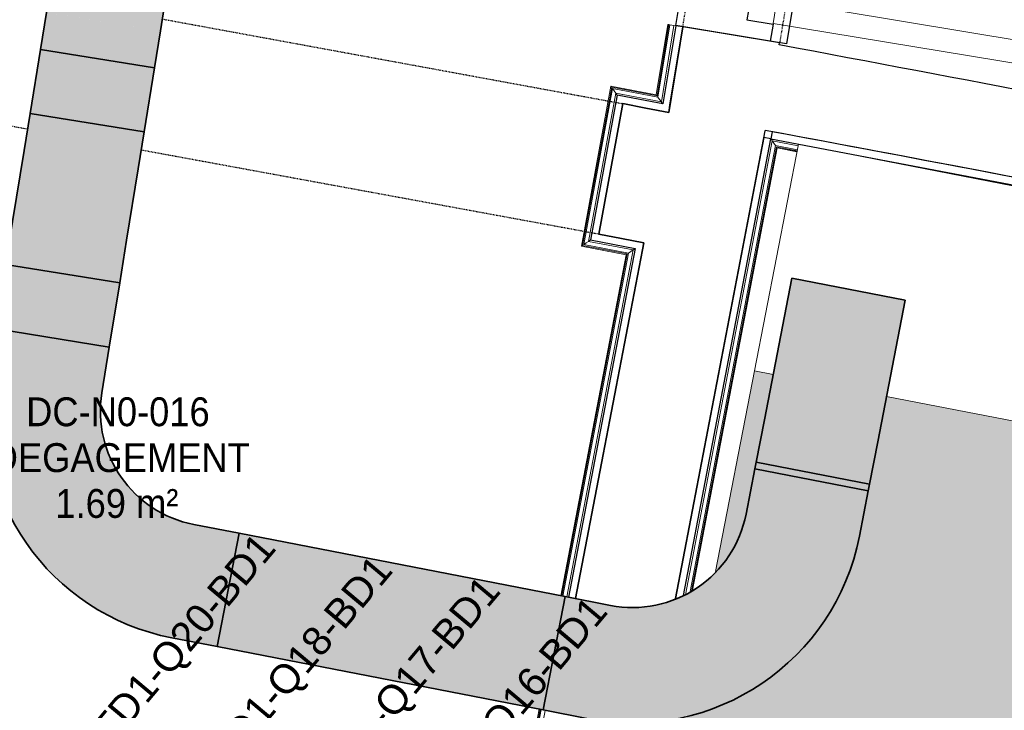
# Model space of a CAD drawing. Header units: millimetres. Extents: x -2845 to 74565, y -36590 to 13748.
# Tile 81 of 90: x 54691 to 56397, y -25858 to -24662. Entities that reach past the tile are written whole.
import ezdxf

# ---------------------------------------------------------------- set-up
doc = ezdxf.new("R2010")
doc.units = ezdxf.units.MM
doc.linetypes.add('Tiret', pattern=[2.5, 1.25, -1.25])
doc.linetypes.add('Tiret_2_', pattern=[2.5, 1.25, -1.25])
for name, color, linetype, lineweight in [('A-DOOR', 7, 'Continuous', 25), ('A-FLOR', 7, 'Continuous', 25), ('A-FLOR-HRAL', 7, 'Continuous', 18), ('A-WALL', 7, 'Continuous', 25), ('CHEMIN DE CABLE ELE', 7, 'Continuous', 18), ('ESPACE', 7, 'Continuous', 30), ('I-WALL', 7, 'Continuous', 25), ('INSTAL ELECTRIQUE', 7, 'Continuous', 18)]:
    doc.layers.add(name, color=color, linetype=linetype, lineweight=lineweight)
doc.layers.add('A-DOOR-HDLN', color=5, linetype='Tiret', lineweight=25, true_color=0x0000ff)
doc.styles.add('Arial_3', font='arial.ttf', dxfattribs={"height": 50})
doc.styles.add('Arial_4', font='arial.ttf', dxfattribs={"width": 0.9, "height": 50})

# ---------------------------------------------------------------- blocks, each defined once
blk = doc.blocks.new('Ouverture en rectangle - Ouverture en rectangle _143x207_-3216767-2021_015_1111_DCE_1_50_N0 FINI_CFO_PCN')
at = {"layer": 'A-DOOR-HDLN', "linetype": 'Tiret_2_'}
for p, q in [((-715, 115), (-296.1, 115)), ((-96.1, 115), (715, 115)), ((-291.2, -115), (-715, -115)), ((715, -115), (-91.2, -115))]:
    blk.add_line(p, q, dxfattribs=at)
blk = doc.blocks.new('Ouverture en rectangle - Ouverture en rectangle _175x207_-3508446-2021_015_1111_DCE_1_50_N0 FINI_CFO_PCN')
at = {"layer": 'A-DOOR-HDLN', "linetype": 'Tiret_2_'}
for p, q in [((-875, 85), (-562.2, 85)), ((-362.2, 85), (875, 85)), ((-561.7, -85), (-875, -85)), ((875, -85), (-361.7, -85))]:
    blk.add_line(p, q, dxfattribs=at)
blk = doc.blocks.new('B02_DC_STR_rvt-1-2021_015_1111_DCE_1_50_N0 FINI_CFO_PCN')
at = {"layer": 'A-WALL'}
for p, q in [((2566.9, -24807.3), (2525.4, -25033.6)), ((2769.9, -25080.3), (2813.1, -24854.4))]:
    blk.add_line(p, q, dxfattribs=at)
at = {"layer": 'A-WALL', "flags": 128}
for points in [[(2646.1, -24822.4), (2606.5, -24814.9), (2566.9, -24807.3)], [(2525.4, -25033.6), (2564.1, -25040.9), (2602.9, -25048.3)]]:
    blk.add_lwpolyline(points, dxfattribs=at)
at = {"layer": 'I-WALL'}
for p, q in [((2670.5, -24674.4), (2646.1, -24822.4)), ((2838.2, -24702.1), (2670.5, -24674.4)), ((2837.7, -24705.6), (2838.2, -24702.1)), ((2813.1, -24854.4), (2813.2, -24853.6)), ((2602.9, -25048.3), (2485, -25664.8)), ((2658.1, -25664.5), (2769.9, -25080.3))]:
    blk.add_line(p, q, dxfattribs=at)
for radius, start, end in [(136379.6, 78.603157, 79.412723), (136229.6, 78.602929, 79.411396)]:
    blk.add_arc((-22219.8, -158763.5), radius, start, end, dxfattribs=at)
at = {"layer": 'A-DOOR', "color": 5, "lineweight": 25, "true_color": 0x0000ff}
for name, p, rotation in [('Ouverture en rectangle - Ouverture en rectangle _175x207_-3508446-2021_015_1111_DCE_1_50_N0 FINI_CFO_PCN', (2897, -23825), 80.61767038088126), ('Ouverture en rectangle - Ouverture en rectangle _143x207_-3216767-2021_015_1111_DCE_1_50_N0 FINI_CFO_PCN', (1842.9, -24791.2), 349.5853757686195)]:
    blk.add_blockref(name, p, dxfattribs=dict(at, rotation=rotation))
blk = doc.blocks.new('51_PORTE_2 VENTEAUX TUNEL  - 166X204-479372-2021_015_1111_DCE_1_50_N0 FINI_CFO_PCN')
at = {"layer": 'A-DOOR', "color": 251, "lineweight": 18, "true_color": 0x646464}
for p, q in [((-845, 1003), (-845, 158)), ((-845, 1003), (-805, 1003)), ((-805, 1003), (-805, 158)), ((805, 1003), (805, 158)), ((845, 1003), (805, 1003)), ((845, 1003), (845, 158)), ((-805, 158), (-845, 158)), ((805, 158), (845, 158))]:
    blk.add_line(p, q, dxfattribs=at)
at = {"layer": 'A-DOOR'}
for p, q in [((-873.5, 158), (-846, 158)), ((-846, 158), (-846, 112)), ((846, 158), (876, 158)), ((846, 112), (846, 158)), ((876, 158), (876, -8)), ((-846, 112), (-830, 112)), ((-830, 112), (-830, -8)), ((830, 112), (846, 112)), ((830, -8), (830, 112)), ((-830, -8), (-873.5, -8)), ((876, -8), (830, -8))]:
    blk.add_line(p, q, dxfattribs=at)
at = {"layer": 'A-DOOR', "color": 251, "linetype": 'Tiret', "lineweight": 18, "true_color": 0x646464}
for centre, start, end in [((-845, 158), 360, 90), ((845, 158), 90, 109.7105), ((845, 158), 125.0265, 180)]:
    blk.add_arc(centre, 845, start, end, dxfattribs=at)
blk = doc.blocks.new('Garde-corps - Garde-corps-508960-2021_015_1111_DCE_1_50_N0 FINI_CFO_PCN')
at = {"layer": 'A-FLOR-HRAL'}
for p, q in [((2644.8, -24670.2), (2624.7, -24791.9)), ((2646.5, -24670.4), (2626.1, -24793.8)), ((2648.2, -24670.7), (2627.5, -24795.8)), ((2655.2, -24671.9), (2633.4, -24804.2)), ((2646.5, -24670.4), (2644.8, -24670.2)), ((2646.5, -24670.4), (2648.2, -24670.7)), ((2648.2, -24670.7), (2655.2, -24671.9)), ((2658.2, -24672.4), (2655.2, -24671.9)), ((2546.1, -24776.9), (2495.1, -25054.3)), ((2624.7, -24791.9), (2546.1, -24776.9)), ((2624.7, -24791.9), (2546.1, -24776.9)), ((2547.4, -24778.8), (2497, -25053)), ((2548.8, -24780.9), (2499, -25051.6)), ((2554.5, -24789.2), (2507.3, -25045.9)), ((2626.1, -24793.8), (2547.4, -24778.8)), ((2627.5, -24795.8), (2548.8, -24780.9)), ((2633.4, -24804.2), (2554.5, -24789.2)), ((2566.3, -24791.4), (2554.5, -24789.2)), ((2507.3, -25045.9), (2584.8, -25060.6)), ((2507.3, -25045.9), (2516.4, -25047.6)), ((2576.4, -25066.3), (2462.7, -25660.5)), ((2584.8, -25060.6), (2469.7, -25661.8)), ((2495.1, -25054.3), (2572.4, -25069)), ((2495.1, -25054.3), (2572.5, -25069)), ((2497, -25053), (2574.4, -25067.7)), ((2499, -25051.6), (2576.4, -25066.3)), ((2575.6, -25058.9), (2584.8, -25060.6)), ((2572.4, -25069), (2459.4, -25659.8)), ((2574.4, -25067.7), (2461, -25660.2)), ((2421.8, -25856.3), (2370.2, -26126.1)), ((2423.5, -25856.6), (2371.5, -26128.1)), ((2425.2, -25856.9), (2372.9, -26130.1)), ((2432.2, -25858.3), (2378.6, -26138.4)), ((1930.9, -26052.8), (1930.4, -26055.7)), ((1930.9, -26052.8), (1932.3, -26045.8)), ((1990.7, -26064.2), (1930.9, -26052.8)), ((1932.3, -26045.8), (1932.6, -26044.1)), ((1992, -26057.2), (1932.3, -26045.8)), ((1932.9, -26042.5), (1932.6, -26044.1)), ((1992.4, -26055.5), (1932.6, -26044.1)), ((1992.7, -26053.9), (1932.9, -26042.5)), ((2176.3, -26099.7), (2093.8, -26084)), ((2177.7, -26092.7), (2095.2, -26077)), ((2178, -26091), (2095.5, -26075.2)), ((2178.3, -26089.4), (2095.8, -26073.6)), ((2378.6, -26138.4), (2279.5, -26119.5)), ((2372.9, -26130.1), (2280.8, -26112.5)), ((2371.5, -26128.1), (2281.1, -26110.8)), ((2370.2, -26126.1), (2281.4, -26109.1)), ((2372.9, -26130.1), (2378.6, -26138.4))]:
    blk.add_line(p, q, dxfattribs=at)
at = {"layer": 'A-FLOR-HRAL', "flags": 128}
for points in [[(2546.1, -24776.9), (2546.1, -24776.9), (2546.1, -24777), (2546.3, -24777.2), (2546.4, -24777.4), (2546.6, -24777.6), (2546.7, -24777.9), (2546.9, -24778.1), (2547.1, -24778.4), (2547.2, -24778.6), (2547.4, -24778.8)], [(2548.8, -24780.9), (2551.6, -24785), (2554.5, -24789.2)], [(2554.5, -24789.2), (2554.6, -24789.3), (2554.8, -24789.7), (2555.2, -24790.2), (2555.6, -24790.7), (2556, -24791.4), (2556.4, -24792), (2556.9, -24792.7)], [(2627.5, -24795.8), (2630.4, -24800), (2633.4, -24804.2)], [(2499, -25051.6), (2503.2, -25048.7), (2507.3, -25045.9)], [(2576.4, -25066.3), (2580.6, -25063.5), (2584.8, -25060.6)], [(2584.8, -25060.6), (2584.9, -25060.6), (2585.2, -25060.3), (2585.7, -25060), (2586.3, -25059.6), (2586.9, -25059.2), (2587.6, -25058.7), (2588.3, -25058.3)], [(2572.4, -25069), (2572.5, -25069), (2572.6, -25068.9), (2572.7, -25068.8), (2572.9, -25068.7), (2573.2, -25068.5), (2573.4, -25068.3), (2573.7, -25068.2), (2573.9, -25068), (2574.2, -25067.8), (2574.4, -25067.7)]]:
    blk.add_lwpolyline(points, dxfattribs=at)
at = {"layer": 'A-FLOR-HRAL'}
for points, knots in [([(2624.7, -24791.9), (2624.7, -24791.9), (2624.8, -24791.9), (2624.8, -24792), (2624.9, -24792.1), (2625, -24792.2), (2625.1, -24792.4), (2625.3, -24792.6), (2625.4, -24792.8), (2625.6, -24793.1), (2625.7, -24793.3), (2625.9, -24793.5), (2626, -24793.7), (2626.1, -24793.8)], [0.075, 0.075, 0.075, 0.075, 0.15, 0.2125, 0.275, 0.35, 0.425, 0.5, 0.6, 0.7, 0.775, 0.85, 1, 1, 1, 1]), ([(2633.4, -24804.2), (2633.4, -24804.2), (2633.4, -24804.2), (2633.4, -24804.3), (2633.4, -24804.3), (2633.5, -24804.4), (2633.5, -24804.5), (2633.6, -24804.6), (2633.7, -24804.7), (2633.8, -24804.8), (2633.9, -24804.9), (2633.9, -24805), (2634, -24805.2), (2634.1, -24805.3), (2634.2, -24805.5), (2634.3, -24805.6), (2634.4, -24805.8), (2634.5, -24805.9), (2634.7, -24806.1), (2635, -24806.5), (2635.3, -24807.1), (2635.7, -24807.5), (2635.8, -24807.7)], [0, 0, 0, 0, 0.071429, 0.107143, 0.142857, 0.178571, 0.214286, 0.25, 0.285714, 0.321429, 0.357143, 0.392857, 0.428571, 0.464286, 0.5, 0.535714, 0.571429, 0.607143, 0.642857, 0.714286, 0.857143, 1, 1, 1, 1]), ([(2507.3, -25045.9), (2507.3, -25045.9), (2507.3, -25045.9), (2507.4, -25045.9), (2507.4, -25045.8), (2507.5, -25045.8), (2507.6, -25045.7), (2507.7, -25045.7), (2507.8, -25045.6), (2507.9, -25045.5), (2508, -25045.4), (2508.1, -25045.3), (2508.3, -25045.3), (2508.4, -25045.2), (2508.6, -25045.1), (2508.7, -25045), (2508.9, -25044.9), (2509, -25044.8), (2509.2, -25044.6), (2509.6, -25044.4), (2510.1, -25044), (2510.6, -25043.7), (2510.8, -25043.5)], [0, 0, 0, 0, 0.071429, 0.107143, 0.142857, 0.178571, 0.214286, 0.25, 0.285714, 0.321429, 0.357143, 0.392857, 0.428571, 0.464286, 0.5, 0.535714, 0.571429, 0.607143, 0.642857, 0.714286, 0.857143, 1, 1, 1, 1]), ([(2495.1, -25054.3), (2495.1, -25054.3), (2495.1, -25054.3), (2495.2, -25054.2), (2495.3, -25054.1), (2495.5, -25054), (2495.6, -25053.9), (2495.8, -25053.8), (2496.1, -25053.6), (2496.3, -25053.5), (2496.5, -25053.3), (2496.7, -25053.2), (2496.9, -25053), (2497, -25053)], [0.075, 0.075, 0.075, 0.075, 0.15, 0.2125, 0.275, 0.35, 0.425, 0.5, 0.6, 0.7, 0.775, 0.85, 1, 1, 1, 1]), ([(2370.2, -26126.1), (2370.2, -26126.1), (2370.2, -26126.2), (2370.3, -26126.3), (2370.5, -26126.5), (2370.6, -26126.7), (2370.7, -26126.8), (2370.8, -26127), (2370.9, -26127.2), (2371, -26127.3), (2371.1, -26127.4), (2371.2, -26127.6), (2371.3, -26127.7), (2371.4, -26127.9), (2371.5, -26128), (2371.5, -26128.1)], [0.1, 0.1, 0.1, 0.1, 0.2, 0.3, 0.4, 0.475, 0.55, 0.6, 0.65, 0.7, 0.75, 0.8, 0.85, 0.9, 1, 1, 1, 1]), ([(2378.6, -26138.4), (2378.6, -26138.4), (2378.6, -26138.5), (2378.7, -26138.7), (2378.9, -26138.9), (2379, -26139.1), (2379.2, -26139.3), (2379.3, -26139.5), (2379.5, -26139.8), (2379.7, -26140.1), (2379.9, -26140.4), (2380.1, -26140.7), (2380.4, -26141.2), (2380.7, -26141.6), (2380.9, -26141.9)], [0, 0, 0, 0, 0.166667, 0.25, 0.333333, 0.416667, 0.458333, 0.5, 0.583333, 0.666667, 0.708333, 0.75, 0.833333, 1, 1, 1, 1])]:
    blk.add_open_spline(points, degree=3, knots=knots, dxfattribs=at)
blk = doc.blocks.new('Garde-corps - Garde-corps-509100-2021_015_1111_DCE_1_50_N0 FINI_CFO_PCN')
at = {"layer": 'A-FLOR-HRAL'}
for p, q in [((2675.1, -25658), (2825.6, -24871.7)), ((2825.6, -24871.7), (2870.3, -24880.4)), ((2683.4, -25652.7), (2831.2, -24880)), ((2685.4, -25651.3), (2832.6, -24882)), ((2687.4, -25650), (2833.9, -24883.9)), ((2831.2, -24880), (2869, -24887.1)), ((2832.6, -24882), (2868.6, -24888.8)), ((2833.9, -24883.9), (2868.3, -24890.6)), ((2833.9, -24883.9), (2868.3, -24890.4))]:
    blk.add_line(p, q, dxfattribs=at)
at = {"layer": 'A-FLOR-HRAL', "flags": 128}
blk.add_lwpolyline([(2831.2, -24880), (2828.4, -24875.8), (2825.6, -24871.7)], dxfattribs=at)
at = {"layer": 'A-FLOR-HRAL'}
for points, knots in [([(2825.6, -24871.7), (2825.6, -24871.7), (2825.5, -24871.7), (2825.5, -24871.6), (2825.5, -24871.6), (2825.4, -24871.5), (2825.4, -24871.4), (2825.3, -24871.3), (2825.2, -24871.2), (2825.2, -24871.1), (2825.1, -24871), (2825, -24870.9), (2824.9, -24870.7), (2824.8, -24870.6), (2824.7, -24870.4), (2824.6, -24870.3), (2824.5, -24870.1), (2824.4, -24870), (2824.3, -24869.8), (2824, -24869.4), (2823.6, -24868.9), (2823.3, -24868.4), (2823.2, -24868.2)], [0, 0, 0, 0, 0.071429, 0.107143, 0.142857, 0.178571, 0.214286, 0.25, 0.285714, 0.321429, 0.357143, 0.392857, 0.428571, 0.464286, 0.5, 0.535714, 0.571429, 0.607143, 0.642857, 0.714286, 0.857143, 1, 1, 1, 1]), ([(2833.9, -24883.9), (2833.9, -24883.9), (2833.9, -24883.9), (2833.8, -24883.8), (2833.8, -24883.7), (2833.7, -24883.6), (2833.5, -24883.4), (2833.4, -24883.2), (2833.2, -24883), (2833.1, -24882.7), (2833, -24882.5), (2832.8, -24882.3), (2832.7, -24882.1), (2832.6, -24882)], [0.075, 0.075, 0.075, 0.075, 0.15, 0.2125, 0.275, 0.35, 0.425, 0.5, 0.6, 0.7, 0.775, 0.85, 1, 1, 1, 1])]:
    blk.add_open_spline(points, degree=3, knots=knots, dxfattribs=at)
blk = doc.blocks.new('B02_ARC_rvt-1-2021_015_1111_DCE_1_50_N0 FINI_CFO_PCN')
at = {"layer": 'A-FLOR'}
for p, q in [((2901, -24394.9), (2850, -24703.6)), ((2658.3, -24671.9), (2657.6, -24671.8)), ((2850, -24703.6), (2822, -24698.9))]:
    blk.add_line(p, q, dxfattribs=at)
at = {"layer": 'A-WALL'}
for p, q in [((2658.2, -24672.4), (2635.8, -24807.7)), ((2648.1, -24810.1), (2670.5, -24674.4)), ((2670.5, -24674.4), (2658.2, -24672.4)), ((2556.9, -24792.7), (2554.6, -24805)), ((2554.6, -24805), (2513.1, -25031.2)), ((2525.4, -25033.6), (2566.9, -24807.3)), ((2646.1, -24822.4), (2648.1, -24810.1)), ((2825.5, -24855.9), (2823.2, -24868.2)), ((2810.9, -24865.9), (2658.1, -25664.5)), ((2671.8, -25659.2), (2823.2, -24868.2)), ((2823.2, -24868.2), (2810.9, -24865.9)), ((2513.1, -25031.2), (2510.8, -25043.5)), ((2600.5, -25060.6), (2602.9, -25048.3)), ((2588.3, -25058.3), (2472.7, -25662.4)), ((2485, -25664.8), (2600.5, -25060.6))]:
    blk.add_line(p, q, dxfattribs=at)
at = {"layer": 'A-WALL', "flags": 128}
for points in [[(2635.8, -24807.7), (2596.4, -24800.2), (2556.9, -24792.7)], [(2566.9, -24807.3), (2606.5, -24814.9), (2646.1, -24822.4)], [(2823.2, -24868.2), (3755, -25045.8), (4685.5, -25229.9)], [(2510.8, -25043.5), (2549.5, -25050.9), (2588.3, -25058.3)], [(2602.9, -25048.3), (2564.1, -25040.9), (2525.4, -25033.6)]]:
    blk.add_lwpolyline(points, dxfattribs=at)
at = {"layer": 'A-WALL'}
blk.add_arc((-22219.8, -158763.5), 136229.6, 78.602929, 79.40613, dxfattribs=at)
at = {"layer": 'A-DOOR', "lineweight": 18, "rotation": 260.6176703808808}
blk.add_blockref('51_PORTE_2 VENTEAUX TUNEL  - 166X204-479372-2021_015_1111_DCE_1_50_N0 FINI_CFO_PCN', (2809, -23808.9), dxfattribs=at)
at = {"layer": 'A-FLOR-HRAL', "lineweight": 18}
for name in ['Garde-corps - Garde-corps-508960-2021_015_1111_DCE_1_50_N0 FINI_CFO_PCN', 'Garde-corps - Garde-corps-509100-2021_015_1111_DCE_1_50_N0 FINI_CFO_PCN']:
    blk.add_blockref(name, (0, 0), dxfattribs=at)
blk = doc.blocks.new('602_CHASSIS 400V - 2000 x 1800 x 400-6411966-2021_015_1111_DCE_1_50_N0 FINI_CFO_PCN')
at = {"layer": 'INSTAL ELECTRIQUE', "true_color": 0xff8080}
h = blk.add_hatch(color=11, dxfattribs=at)
h.paths.add_polyline_path([(900, -1100), (900, -400), (-666.9, -400), (-666.9, -646.5), (-673, -716), (-691.1, -783.3), (-720.5, -846.5), (-760.5, -903.6), (-809.8, -952.9), (-866.9, -992.9), (-900, -1008.3), (-900, -1100), (890.2, -1100)])
h.paths.add_polyline_path([(-900, -754.4), (-886.8, -733.3), (-872, -691), (-866.9, -646.5), (-866.9, -400), (-900, -400), (-900, -735.8)])
at = {"layer": 'INSTAL ELECTRIQUE'}
for p, q in [((900, 0), (-900, 0)), ((-900, 0), (-900, -400)), ((-866.9, -400), (-900, -400)), ((-900, -400), (-900, -754.4)), ((-900, -400), (-866.9, -400)), ((900, -400), (-666.9, -400)), ((-666.9, -400), (900, -400))]:
    blk.add_line(p, q, dxfattribs=at)
blk = doc.blocks.new('Chemin de câbles - Courbure convexe - Standard-4695745-2021_015_1111_DCE_1_50_N0 FINI_CFO_PCN')
at = {"layer": 'CHEMIN DE CABLE ELE', "lineweight": 35, "true_color": 0x0080ff}
for points in [[(3008.1, -25393), (3055.8, -25147.6), (2859.4, -25109.5), (2811.8, -25354.9), (2915.7, -25375.1)], [(2993.8, -25466.7), (3008.1, -25393), (2811.8, -25354.9), (2797.5, -25428.5), (2851, -25438.9)]]:
    blk.add_hatch(color=150, dxfattribs=at).paths.add_polyline_path(points)
at = {"layer": 'CHEMIN DE CABLE ELE', "color": 8, "lineweight": 35, "true_color": 0x808080}
for p, q in [((2859.4, -25109.5), (2811.8, -25354.9)), ((3055.8, -25147.6), (2859.4, -25109.5)), ((3008.1, -25393), (3055.8, -25147.6)), ((2797.5, -25428.5), (2811.8, -25354.9)), ((3008.1, -25393), (2993.8, -25466.7)), ((2993.8, -25466.7), (2797.5, -25428.5))]:
    blk.add_line(p, q, dxfattribs=at)
blk = doc.blocks.new('Chemin de câbles - Courbure - Standard-4698035-2021_015_1111_DCE_1_50_N0 FINI_CFO_PCN')
at = {"layer": 'CHEMIN DE CABLE ELE', "lineweight": 35, "true_color": 0x0080ff}
blk.add_hatch(color=150, dxfattribs=at).paths.add_polyline_path([(-230.5, -93.9), (-163.2, -75.9), (-100, -46.4), (-42.9, -6.4), (6.4, 42.9), (46.4, 100), (75.9, 163.2), (93.9, 230.5), (100, 300), (100, 380), (-100, 380), (-100, 300), (-105, 255.5), (-119.8, 213.2), (-143.6, 175.3), (-175.3, 143.6), (-213.2, 119.8), (-255.5, 105), (-300, 100), (-380, 100), (-380, -100), (-300, -100), (-250.2, -95.6)])
at = {"layer": 'CHEMIN DE CABLE ELE', "color": 8, "lineweight": 35, "true_color": 0x808080}
for p, q in [((100, 380), (-100, 380)), ((-100, 380), (-100, 300)), ((100, 300), (100, 380)), ((-380, -100), (-380, 100)), ((-380, 100), (-300, 100)), ((-300, -100), (-380, -100))]:
    blk.add_line(p, q, dxfattribs=at)
for radius, end in [(400, 360), (200, 0)]:
    blk.add_arc((-300, 300), radius, 270, end, dxfattribs=at)
blk = doc.blocks.new('Chemin de câbles - Courbure concave - Standard-6391684-2021_015_1111_DCE_1_50_N0 FINI_CFO_PCN')
at = {"layer": 'CHEMIN DE CABLE ELE', "lineweight": 35, "true_color": 0x0080ff}
for points in [[(1781.8, -24582.6), (1793.8, -24508.6), (1596.4, -24476.6), (1584.4, -24550.6)], [(1765.9, -24681.3), (1781.8, -24582.6), (1584.4, -24550.6), (1568.4, -24649.4), (1573.5, -24650.2)], [(1755.5, -24745.4), (1765.9, -24681.3), (1568.4, -24649.4), (1558.1, -24713.5)]]:
    blk.add_hatch(color=150, dxfattribs=at).paths.add_polyline_path(points)
at = {"layer": 'CHEMIN DE CABLE ELE', "color": 8, "lineweight": 35, "true_color": 0x808080}
for p, q in [((1596.4, -24476.6), (1584.4, -24550.6)), ((1596.4, -24476.6), (1793.8, -24508.6)), ((1781.8, -24582.6), (1793.8, -24508.6)), ((1568.4, -24649.4), (1584.4, -24550.6)), ((1781.8, -24582.6), (1765.9, -24681.3)), ((1558.1, -24713.5), (1568.4, -24649.4)), ((1765.9, -24681.3), (1755.5, -24745.4)), ((1755.5, -24745.4), (1558.1, -24713.5))]:
    blk.add_line(p, q, dxfattribs=at)
blk = doc.blocks.new('Chemin de câbles - Courbure - Standard-4698208-2021_015_1111_DCE_1_50_N0 FINI_CFO_PCN')
at = {"layer": 'CHEMIN DE CABLE ELE', "lineweight": 35, "true_color": 0x0080ff}
blk.add_hatch(color=150, dxfattribs=at).paths.add_polyline_path([(111.6, 367.4), (-88.3, 373.7), (-90.8, 293.7), (-97, 250.3), (-112.5, 209.2), (-136.6, 172.5), (-168.1, 142), (-205.6, 119), (-247.1, 104.8), (-290.7, 100), (-370.7, 100), (-370.7, -100), (-290.7, -100), (-222.6, -94.2), (-156.5, -76.8), (-94.4, -48.5), (-37.9, -10), (11.2, 37.6), (51.4, 92.8), (81.7, 154), (101.1, 219.6), (109.1, 287.4), (110.3, 326.2)])
at = {"layer": 'CHEMIN DE CABLE ELE', "color": 8, "lineweight": 35, "true_color": 0x808080}
for p, q in [((-88.3, 373.7), (-90.8, 293.7)), ((111.6, 367.4), (-88.3, 373.7)), ((109.1, 287.4), (111.6, 367.4)), ((-370.7, -100), (-370.7, 100)), ((-370.7, 100), (-290.7, 100)), ((-290.7, -100), (-370.7, -100))]:
    blk.add_line(p, q, dxfattribs=at)
for radius in [200, 400]:
    blk.add_arc((-290.7, 300), radius, 270, 358.1974, dxfattribs=at)
blk = doc.blocks.new('Chemin de câbles - Courbure convexe - Standard-6391687-2021_015_1111_DCE_1_50_N0 FINI_CFO_PCN')
at = {"layer": 'CHEMIN DE CABLE ELE', "lineweight": 35, "true_color": 0x0080ff}
for points in [[(1727.2, -24920.2), (1737.6, -24856.1), (1540.2, -24824.1), (1529.8, -24888.2)], [(1707.3, -25043.6), (1727.2, -24920.2), (1529.8, -24888.2), (1509.8, -25011.6)], [(1695.3, -25117.6), (1707.3, -25043.6), (1509.8, -25011.6), (1497.8, -25085.7)]]:
    blk.add_hatch(color=150, dxfattribs=at).paths.add_polyline_path(points)
at = {"layer": 'CHEMIN DE CABLE ELE', "color": 8, "lineweight": 35, "true_color": 0x808080}
for p, q in [((1529.8, -24888.2), (1540.2, -24824.1)), ((1540.2, -24824.1), (1737.6, -24856.1)), ((1727.2, -24920.2), (1737.6, -24856.1)), ((1529.8, -24888.2), (1509.8, -25011.6)), ((1707.3, -25043.6), (1727.2, -24920.2)), ((1497.8, -25085.7), (1509.8, -25011.6)), ((1707.3, -25043.6), (1695.3, -25117.6)), ((1695.3, -25117.6), (1497.8, -25085.7))]:
    blk.add_line(p, q, dxfattribs=at)
blk = doc.blocks.new('B02_ELE_rvt-1-2021_015_1111_DCE_1_50_N0 FINI_CFO_PCN')
at = {"layer": 'CHEMIN DE CABLE ELE', "lineweight": 5, "true_color": 0x0080ff}
for points in [[(1737.6, -24856.1), (1755.5, -24745.4), (1558.1, -24713.5), (1540.2, -24824.1)], [(1677.2, -25229.1), (1695.3, -25117.6), (1497.8, -25085.7), (1479.8, -25197.2)], [(2991.6, -25478), (2993.8, -25466.7), (2797.5, -25428.5), (2795.3, -25439.8), (2851, -25450.7)], [(2428.9, -25857.6), (2467, -25661.3), (1902.3, -25551.6), (1864.2, -25747.9), (2361.2, -25844.5)]]:
    blk.add_hatch(color=150, dxfattribs=at).paths.add_polyline_path(points)
at = {"layer": 'CHEMIN DE CABLE ELE', "color": 8, "lineweight": 35, "true_color": 0x808080}
for p, q in [((1540.2, -24824.1), (1558.1, -24713.5)), ((1558.1, -24713.5), (1755.5, -24745.4)), ((1737.6, -24856.1), (1755.5, -24745.4)), ((1737.6, -24856.1), (1540.2, -24824.1)), ((1497.8, -25085.7), (1695.3, -25117.6)), ((1695.3, -25117.6), (1677.2, -25229.1)), ((1677.2, -25229.1), (1479.8, -25197.2)), ((2795.3, -25439.8), (2797.5, -25428.5)), ((2991.6, -25478), (2795.3, -25439.8)), ((2797.5, -25428.5), (2993.8, -25466.7)), ((2991.6, -25478), (2993.8, -25466.7)), ((1864.2, -25747.9), (1902.3, -25551.6)), ((1902.3, -25551.6), (2467, -25661.3)), ((2467, -25661.3), (2428.9, -25857.6)), ((1864.2, -25747.9), (2428.9, -25857.6))]:
    blk.add_line(p, q, dxfattribs=at)
at = {"layer": 'CHEMIN DE CABLE ELE', "color": 253, "lineweight": 18, "true_color": 0xaaaaaa}
for name in ['Chemin de câbles - Courbure concave - Standard-6391684-2021_015_1111_DCE_1_50_N0 FINI_CFO_PCN', 'Chemin de câbles - Courbure convexe - Standard-6391687-2021_015_1111_DCE_1_50_N0 FINI_CFO_PCN', 'Chemin de câbles - Courbure convexe - Standard-4695745-2021_015_1111_DCE_1_50_N0 FINI_CFO_PCN']:
    blk.add_blockref(name, (0, 0), dxfattribs=at)
for name, p, rotation in [('Chemin de câbles - Courbure - Standard-4698208-2021_015_1111_DCE_1_50_N0 FINI_CFO_PCN', (1519.3, -25579.1), 260.8097895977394), ('Chemin de câbles - Courbure - Standard-4698035-2021_015_1111_DCE_1_50_N0 FINI_CFO_PCN', (2821, -25831.9), 349.0071599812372)]:
    blk.add_blockref(name, p, dxfattribs=dict(at, rotation=rotation))
at = {"layer": 'INSTAL ELECTRIQUE', "color": 253, "lineweight": 18, "true_color": 0xaaaaaa, "rotation": 349.0071599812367}
blk.add_blockref('602_CHASSIS 400V - 2000 x 1800 x 400-6411966-2021_015_1111_DCE_1_50_N0 FINI_CFO_PCN', (3754.3, -25049.1), dxfattribs=at)
at = {"layer": 'INSTAL ELECTRIQUE', "lineweight": 9, "char_height": 50, "width": 537.131, "attachment_point": 1, "rotation": 50, "style": 'Arial_3'}
for s, insert in [('TD1-Q20-BD1', (1643.2, -25888.3)), ('TD1-Q18-BD1', (1845.4, -25927)), ('TD1-Q17-BD1', (2032.1, -25962.7)), ('TD1-Q16-BD1', (2217.7, -25998.2))]:
    blk.add_mtext(s, dxfattribs=dict(at, insert=insert))

msp = doc.modelspace()

# ---------------------------------------------------------------- block references
at = {"lineweight": 5}
for name in ['B02_DC_STR_rvt-1-2021_015_1111_DCE_1_50_N0 FINI_CFO_PCN', 'B02_ARC_rvt-1-2021_015_1111_DCE_1_50_N0 FINI_CFO_PCN', 'B02_ELE_rvt-1-2021_015_1111_DCE_1_50_N0 FINI_CFO_PCN']:
    msp.add_blockref(name, (53169.3, 0), dxfattribs=at)

# ---------------------------------------------------------------- texts
at = {"layer": 'ESPACE', "color": 8, "true_color": 0x808080, "char_height": 50, "attachment_point": 1, "style": 'Arial_4'}
for s, insert, width in [('DC-N0-016', (54702.6, -25316.1), 382.405), ('DEGAGEMENT', (54643, -25395.5), 523.101), ('1.69 m²', (54753.2, -25474.9), 256.139)]:
    msp.add_mtext(s, dxfattribs=dict(at, insert=insert, width=width))

doc.saveas('drawing.dxf')
